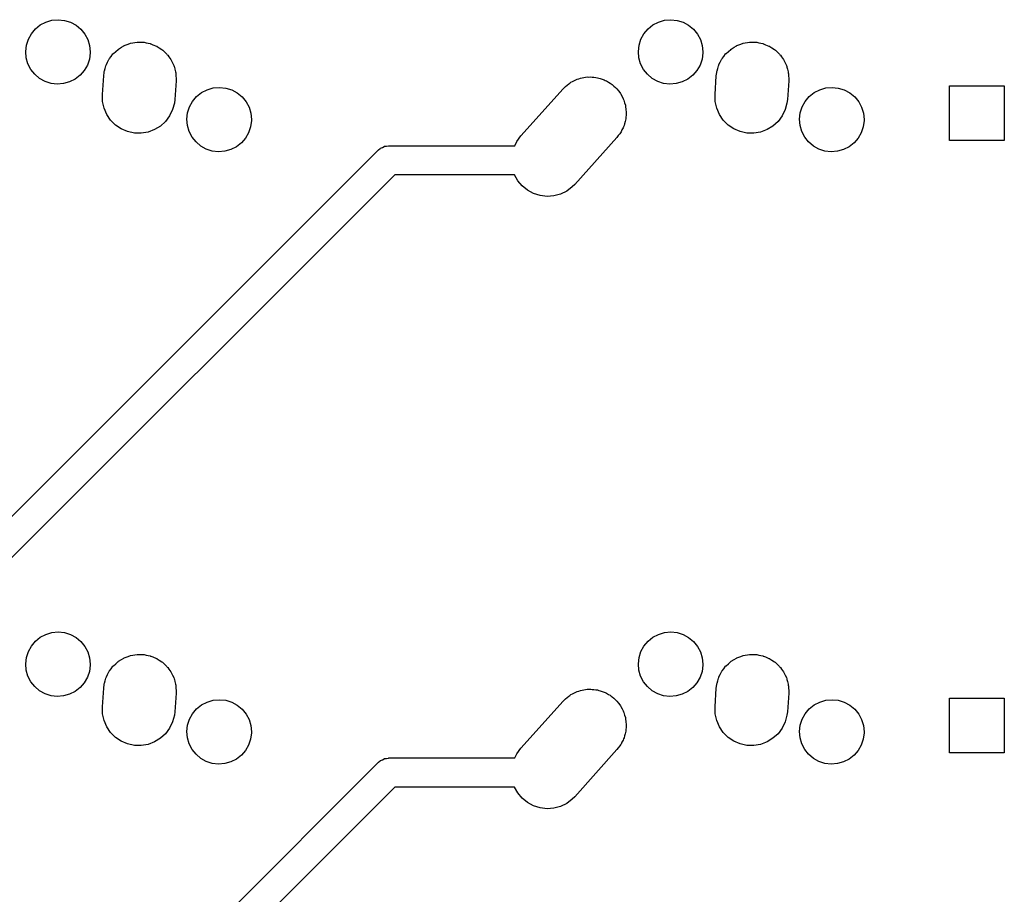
# Model space of a CAD drawing. Extents: x 124.3 to 210.2, y -114.7 to -26.3.
# Tile 6 of 7: x 177.3 to 207.8, y -79.7 to -52.6. Entities that reach past the tile are written whole.
import ezdxf

# ---------------------------------------------------------------- set-up
doc = ezdxf.new("R2010")
doc.units = 0
doc.layers.add('BLACK', color=7, linetype='CONTINUOUS')

msp = doc.modelspace()

# ---------------------------------------------------------------- linework, layer by layer
at = {"layer": 'BLACK', "linetype": 'CONTINUOUS'}
for p, q in [((177.8, -52.8855), (177.952, -52.7632)), ((177.952, -52.7632), (178.125, -52.6728)), ((178.125, -52.6728), (178.313, -52.6177)), ((178.313, -52.6177), (178.507, -52.6)), ((178.507, -52.6), (178.701, -52.6204)), ((178.701, -52.6204), (178.888, -52.6781)), ((178.888, -52.6781), (179.059, -52.771)), ((179.059, -52.771), (179.21, -52.8954)), ((196.8, -52.8855), (196.952, -52.7632)), ((196.952, -52.7632), (197.125, -52.6728)), ((197.125, -52.6728), (197.313, -52.6177)), ((197.313, -52.6177), (197.507, -52.6)), ((197.507, -52.6), (197.701, -52.6204)), ((197.701, -52.6204), (197.888, -52.6781)), ((197.888, -52.6781), (198.059, -52.771)), ((198.059, -52.771), (198.21, -52.8954)), ((177.581, -53.2061), (177.675, -53.035)), ((177.675, -53.035), (177.8, -52.8855)), ((179.21, -52.8954), (179.333, -53.0466)), ((179.333, -53.0466), (179.425, -53.2189)), ((196.581, -53.2061), (196.675, -53.035)), ((196.675, -53.035), (196.8, -52.8855)), ((198.21, -52.8954), (198.333, -53.0466)), ((198.333, -53.0466), (198.425, -53.2189)), ((177.5, -53.586), (177.522, -53.3921)), ((177.522, -53.3921), (177.581, -53.2061)), ((179.425, -53.2189), (179.481, -53.4058)), ((179.481, -53.4058), (179.5, -53.6)), ((180.468, -53.4566), (180.546, -53.4088)), ((180.546, -53.4088), (180.552, -53.4066)), ((180.552, -53.4066), (180.556, -53.4046)), ((180.556, -53.4046), (180.681, -53.3584)), ((180.681, -53.3584), (180.746, -53.3338)), ((180.746, -53.3338), (180.748, -53.3335)), ((180.748, -53.3335), (180.749, -53.3333)), ((180.749, -53.3333), (180.952, -53.2985)), ((180.952, -53.2985), (180.954, -53.2985)), ((180.954, -53.2985), (180.957, -53.298)), ((180.957, -53.298), (181.02, -53.2994)), ((181.02, -53.2994), (181.158, -53.3012)), ((181.158, -53.3012), (181.164, -53.3025)), ((181.164, -53.3025), (181.171, -53.3027)), ((181.171, -53.3027), (181.24, -53.3176)), ((181.24, -53.3176), (181.36, -53.3413)), ((181.36, -53.3413), (181.37, -53.3456)), ((181.37, -53.3456), (181.38, -53.3476)), ((181.38, -53.3476), (181.446, -53.3758)), ((181.446, -53.3758), (181.551, -53.4176)), ((181.551, -53.4176), (181.564, -53.4262)), ((181.564, -53.4262), (181.576, -53.4313)), ((181.576, -53.4313), (181.635, -53.4707)), ((196.5, -53.586), (196.522, -53.3921)), ((196.522, -53.3921), (196.581, -53.2061)), ((198.425, -53.2189), (198.481, -53.4058)), ((198.481, -53.4058), (198.5, -53.6)), ((199.468, -53.4566), (199.546, -53.4088)), ((199.546, -53.4088), (199.552, -53.4066)), ((199.552, -53.4066), (199.556, -53.4046)), ((199.556, -53.4046), (199.681, -53.3584)), ((199.681, -53.3584), (199.746, -53.3338)), ((199.746, -53.3338), (199.748, -53.3335)), ((199.748, -53.3335), (199.749, -53.3333)), ((199.749, -53.3333), (199.952, -53.2985)), ((199.952, -53.2985), (199.954, -53.2985)), ((199.954, -53.2985), (199.957, -53.298)), ((199.957, -53.298), (200.02, -53.2994)), ((200.02, -53.2994), (200.158, -53.3012)), ((200.158, -53.3012), (200.164, -53.3025)), ((200.164, -53.3025), (200.171, -53.3027)), ((200.171, -53.3027), (200.24, -53.3176)), ((200.24, -53.3176), (200.36, -53.3413)), ((200.36, -53.3413), (200.37, -53.3456)), ((200.37, -53.3456), (200.38, -53.3476)), ((200.38, -53.3476), (200.446, -53.3758)), ((200.446, -53.3758), (200.551, -53.4176)), ((200.551, -53.4176), (200.564, -53.4262)), ((200.564, -53.4262), (200.576, -53.4313)), ((200.576, -53.4313), (200.635, -53.4707)), ((177.516, -53.7805), (177.5, -53.586)), ((179.5, -53.6279), (179.475, -53.8215)), ((179.5, -53.6), (179.5, -53.6279)), ((180.096, -53.8073), (180.151, -53.7385)), ((180.151, -53.7385), (180.206, -53.6643)), ((180.206, -53.6643), (180.217, -53.6543)), ((180.217, -53.6543), (180.224, -53.6456)), ((180.224, -53.6456), (180.295, -53.5836)), ((180.295, -53.5836), (180.364, -53.5203)), ((180.364, -53.5203), (180.373, -53.5148)), ((180.373, -53.5148), (180.379, -53.5099)), ((180.379, -53.5099), (180.468, -53.4566)), ((181.635, -53.4707), (181.725, -53.5275)), ((181.725, -53.5275), (181.74, -53.5415)), ((181.74, -53.5415), (181.754, -53.5506)), ((181.754, -53.5506), (181.802, -53.5989)), ((181.802, -53.5989), (181.876, -53.6672)), ((181.876, -53.6672), (181.891, -53.6875)), ((181.891, -53.6875), (181.905, -53.7014)), ((181.905, -53.7014), (181.942, -53.7559)), ((196.516, -53.7805), (196.5, -53.586)), ((198.5, -53.6279), (198.475, -53.8215)), ((198.5, -53.6), (198.5, -53.6279)), ((199.096, -53.8073), (199.151, -53.7385)), ((199.151, -53.7385), (199.206, -53.6643)), ((199.206, -53.6643), (199.217, -53.6543)), ((199.217, -53.6543), (199.224, -53.6456)), ((199.224, -53.6456), (199.295, -53.5836)), ((199.295, -53.5836), (199.364, -53.5203)), ((199.364, -53.5203), (199.373, -53.5148)), ((199.373, -53.5148), (199.379, -53.5099)), ((199.379, -53.5099), (199.468, -53.4566)), ((200.635, -53.4707), (200.725, -53.5275)), ((200.725, -53.5275), (200.74, -53.5415)), ((200.74, -53.5415), (200.754, -53.5506)), ((200.754, -53.5506), (200.802, -53.5989)), ((200.802, -53.5989), (200.876, -53.6672)), ((200.876, -53.6672), (200.891, -53.6875)), ((200.891, -53.6875), (200.905, -53.7014)), ((200.905, -53.7014), (200.942, -53.7559)), ((177.57, -53.9681), (177.516, -53.7805)), ((177.659, -54.1417), (177.57, -53.9681)), ((179.414, -54.0067), (179.317, -54.1764)), ((179.475, -53.8215), (179.414, -54.0067)), ((179.963, -54.1113), (179.985, -54.0278)), ((179.985, -54.0278), (179.995, -54.007)), ((179.995, -54.007), (180.001, -53.9895)), ((180.001, -53.9895), (180.039, -53.9164)), ((180.039, -53.9164), (180.078, -53.8355)), ((180.078, -53.8355), (180.09, -53.8202)), ((180.09, -53.8202), (180.096, -53.8073)), ((181.942, -53.7559), (181.999, -53.8322)), ((181.999, -53.8322), (182.012, -53.8589)), ((182.012, -53.8589), (182.025, -53.878)), ((182.025, -53.878), (182.051, -53.9362)), ((182.051, -53.9362), (182.09, -54.0168)), ((182.09, -54.0168), (182.1, -54.0499)), ((182.1, -54.0499), (182.11, -54.0742)), ((196.57, -53.9681), (196.516, -53.7805)), ((196.659, -54.1417), (196.57, -53.9681)), ((198.414, -54.0067), (198.317, -54.1764)), ((198.475, -53.8215), (198.414, -54.0067)), ((198.963, -54.1113), (198.985, -54.0278)), ((198.985, -54.0278), (198.995, -54.007)), ((198.995, -54.007), (199.001, -53.9895)), ((199.001, -53.9895), (199.039, -53.9164)), ((199.039, -53.9164), (199.078, -53.8355)), ((199.078, -53.8355), (199.09, -53.8202)), ((199.09, -53.8202), (199.096, -53.8073)), ((200.942, -53.7559), (200.999, -53.8322)), ((200.999, -53.8322), (201.012, -53.8589)), ((201.012, -53.8589), (201.025, -53.878)), ((201.025, -53.878), (201.051, -53.9362)), ((201.051, -53.9362), (201.09, -54.0168)), ((201.09, -54.0168), (201.1, -54.0499)), ((201.1, -54.0499), (201.11, -54.0742)), ((177.781, -54.2947), (177.659, -54.1417)), ((177.929, -54.4211), (177.781, -54.2947)), ((179.19, -54.3242), (179.036, -54.4443)), ((179.317, -54.1764), (179.19, -54.3242)), ((179.878, -54.9235), (179.917, -54.3435)), ((179.917, -54.3435), (179.93, -54.2343)), ((179.93, -54.2343), (179.937, -54.208)), ((179.937, -54.208), (179.94, -54.1861)), ((179.94, -54.1861), (179.963, -54.1113)), ((182.11, -54.0742), (182.123, -54.1335)), ((182.123, -54.1335), (182.146, -54.215)), ((182.146, -54.215), (182.15, -54.2537)), ((182.15, -54.2537), (182.156, -54.2829)), ((182.156, -54.2829), (182.158, -54.3408)), ((182.158, -54.3408), (182.165, -54.42)), ((196.781, -54.2947), (196.659, -54.1417)), ((196.929, -54.4211), (196.781, -54.2947)), ((198.19, -54.3242), (198.036, -54.4443)), ((198.317, -54.1764), (198.19, -54.3242)), ((198.878, -54.9235), (198.917, -54.3435)), ((198.917, -54.3435), (198.93, -54.2343)), ((198.93, -54.2343), (198.937, -54.208)), ((198.937, -54.208), (198.94, -54.1861)), ((198.94, -54.1861), (198.963, -54.1113)), ((201.11, -54.0742), (201.123, -54.1335)), ((201.123, -54.1335), (201.146, -54.215)), ((201.146, -54.215), (201.15, -54.2537)), ((201.15, -54.2537), (201.156, -54.2829)), ((201.156, -54.2829), (201.158, -54.3408)), ((201.158, -54.3408), (201.165, -54.42)), ((178.1, -54.5164), (177.929, -54.4211)), ((178.285, -54.5767), (178.1, -54.5164)), ((178.479, -54.5998), (178.285, -54.5767)), ((178.674, -54.5848), (178.479, -54.5998)), ((178.862, -54.5323), (178.674, -54.5848)), ((179.036, -54.4443), (178.862, -54.5323)), ((182.162, -54.4965), (182.122, -55.0765)), ((182.163, -54.4789), (182.162, -54.4905)), ((182.162, -54.4905), (182.162, -54.4965)), ((182.165, -54.42), (182.163, -54.4789)), ((194.24, -54.6706), (194.289, -54.6338)), ((194.289, -54.6338), (194.339, -54.5899)), ((194.339, -54.5899), (194.377, -54.5671)), ((194.377, -54.5671), (194.411, -54.5418)), ((194.411, -54.5418), (194.462, -54.5165)), ((194.462, -54.5165), (194.516, -54.4846)), ((194.516, -54.4846), (194.561, -54.4678)), ((194.561, -54.4678), (194.602, -54.4476)), ((194.602, -54.4476), (194.654, -54.4334)), ((194.654, -54.4334), (194.709, -54.4133)), ((194.709, -54.4133), (194.761, -54.4044)), ((194.761, -54.4044), (194.809, -54.3914)), ((194.809, -54.3914), (194.859, -54.3876)), ((194.859, -54.3876), (194.912, -54.3785)), ((194.912, -54.3785), (194.969, -54.3792)), ((194.969, -54.3792), (195.022, -54.3752)), ((195.022, -54.3752), (195.068, -54.3805)), ((195.068, -54.3805), (195.118, -54.3812)), ((195.118, -54.3812), (195.178, -54.3931)), ((195.178, -54.3931), (195.234, -54.3996)), ((195.234, -54.3996), (195.275, -54.4124)), ((195.275, -54.4124), (195.32, -54.4213)), ((195.32, -54.4213), (195.381, -54.4457)), ((195.381, -54.4457), (195.438, -54.4637)), ((195.438, -54.4637), (195.472, -54.4822)), ((195.472, -54.4822), (195.511, -54.4976)), ((195.511, -54.4976), (195.57, -54.535)), ((195.57, -54.535), (195.626, -54.5651)), ((195.626, -54.5651), (195.653, -54.5875)), ((195.653, -54.5875), (195.685, -54.6075)), ((195.685, -54.6075), (195.74, -54.6582)), ((195.74, -54.6582), (195.791, -54.7003)), ((197.1, -54.5164), (196.929, -54.4211)), ((197.285, -54.5767), (197.1, -54.5164)), ((197.479, -54.5998), (197.285, -54.5767)), ((197.674, -54.5848), (197.479, -54.5998)), ((197.862, -54.5323), (197.674, -54.5848)), ((198.036, -54.4443), (197.862, -54.5323)), ((201.162, -54.4965), (201.122, -55.0765)), ((201.163, -54.4789), (201.162, -54.4905)), ((201.162, -54.4905), (201.162, -54.4965)), ((201.165, -54.42), (201.163, -54.4789)), ((206.15, -56.35), (206.15, -54.65)), ((206.15, -54.65), (207.85, -54.65)), ((207.85, -54.65), (207.85, -56.35)), ((179.883, -55.1371), (179.878, -54.9235)), ((182.8, -54.9855), (182.952, -54.8632)), ((182.952, -54.8632), (183.125, -54.7728)), ((183.125, -54.7728), (183.313, -54.7177)), ((183.313, -54.7177), (183.507, -54.7)), ((183.507, -54.7), (183.701, -54.7204)), ((183.701, -54.7204), (183.888, -54.7781)), ((183.888, -54.7781), (184.059, -54.871)), ((184.059, -54.871), (184.21, -54.9954)), ((192.853, -56.2087), (194.163, -54.7487)), ((194.163, -54.7487), (194.178, -54.7332)), ((194.178, -54.7332), (194.184, -54.7256)), ((194.184, -54.7256), (194.195, -54.7155)), ((194.195, -54.7155), (194.24, -54.6706)), ((195.791, -54.7003), (195.812, -54.7246)), ((195.812, -54.7246), (195.836, -54.7472)), ((195.836, -54.7472), (195.884, -54.8109)), ((195.884, -54.8109), (195.928, -54.8644)), ((195.928, -54.8644), (195.942, -54.8887)), ((195.942, -54.8887), (195.959, -54.9122)), ((195.959, -54.9122), (195.997, -54.9879)), ((198.883, -55.1371), (198.878, -54.9235)), ((201.8, -54.9855), (201.952, -54.8632)), ((201.952, -54.8632), (202.125, -54.7728)), ((202.125, -54.7728), (202.313, -54.7177)), ((202.313, -54.7177), (202.507, -54.7)), ((202.507, -54.7), (202.701, -54.7204)), ((202.701, -54.7204), (202.888, -54.7781)), ((202.888, -54.7781), (203.059, -54.871)), ((203.059, -54.871), (203.21, -54.9954)), ((179.929, -55.3458), (179.883, -55.1371)), ((182.11, -55.1857), (182.054, -55.3921)), ((182.122, -55.0765), (182.11, -55.1857)), ((182.581, -55.3061), (182.675, -55.135)), ((182.675, -55.135), (182.8, -54.9855)), ((184.21, -54.9954), (184.333, -55.1466)), ((184.333, -55.1466), (184.425, -55.3189)), ((195.997, -54.9879), (196.032, -55.0514)), ((196.032, -55.0514), (196.039, -55.0742)), ((196.039, -55.0742), (196.05, -55.0968)), ((196.05, -55.0968), (196.075, -55.1832)), ((196.075, -55.1832), (196.098, -55.2546)), ((196.098, -55.2546), (196.1, -55.2746)), ((198.929, -55.3458), (198.883, -55.1371)), ((201.11, -55.1857), (201.054, -55.3921)), ((201.122, -55.0765), (201.11, -55.1857)), ((201.581, -55.3061), (201.675, -55.135)), ((201.675, -55.135), (201.8, -54.9855)), ((203.21, -54.9954), (203.333, -55.1466)), ((203.333, -55.1466), (203.425, -55.3189)), ((180.014, -55.542), (179.929, -55.3458)), ((180.134, -55.7186), (180.014, -55.542)), ((182.054, -55.3921), (181.961, -55.5845)), ((182.5, -55.686), (182.522, -55.4921)), ((182.522, -55.4921), (182.581, -55.3061)), ((184.425, -55.3189), (184.481, -55.5058)), ((184.481, -55.5058), (184.5, -55.7)), ((196.1, -55.2746), (196.106, -55.295)), ((196.106, -55.295), (196.115, -55.3903)), ((196.123, -55.5589), (196.114, -55.6219)), ((196.115, -55.3903), (196.124, -55.4666)), ((196.124, -55.4666), (196.123, -55.4829)), ((196.123, -55.4829), (196.125, -55.5)), ((196.125, -55.5), (196.123, -55.5589)), ((199.014, -55.542), (198.929, -55.3458)), ((199.134, -55.7186), (199.014, -55.542)), ((201.054, -55.3921), (200.961, -55.5845)), ((201.5, -55.686), (201.522, -55.4921)), ((201.522, -55.4921), (201.581, -55.3061)), ((203.425, -55.3189), (203.481, -55.5058)), ((203.481, -55.5058), (203.5, -55.7)), ((180.286, -55.8693), (180.134, -55.7186)), ((180.463, -55.9887), (180.286, -55.8693)), ((181.833, -55.7557), (181.675, -55.8996)), ((181.961, -55.5845), (181.833, -55.7557)), ((182.516, -55.8805), (182.5, -55.686)), ((182.57, -56.0681), (182.516, -55.8805)), ((184.5, -55.7279), (184.475, -55.9215)), ((184.5, -55.7), (184.5, -55.7279)), ((196.072, -55.8271), (196.056, -55.8866)), ((196.094, -55.7626), (196.072, -55.8271)), ((196.1, -55.7194), (196.094, -55.7626)), ((196.111, -55.6799), (196.1, -55.7194)), ((196.114, -55.6219), (196.111, -55.6799)), ((199.286, -55.8693), (199.134, -55.7186)), ((199.463, -55.9887), (199.286, -55.8693)), ((200.833, -55.7557), (200.675, -55.8996)), ((200.961, -55.5845), (200.833, -55.7557)), ((201.516, -55.8805), (201.5, -55.686)), ((201.57, -56.0681), (201.516, -55.8805)), ((203.5, -55.7279), (203.475, -55.9215)), ((203.5, -55.7), (203.5, -55.7279)), ((180.66, -56.0723), (180.463, -55.9887)), ((180.869, -56.1173), (180.66, -56.0723)), ((181.082, -56.122), (180.869, -56.1173)), ((181.293, -56.0862), (181.082, -56.122)), ((181.493, -56.0111), (181.293, -56.0862)), ((181.675, -55.8996), (181.493, -56.0111)), ((182.659, -56.2417), (182.57, -56.0681)), ((184.414, -56.1067), (184.317, -56.2764)), ((184.475, -55.9215), (184.414, -56.1067)), ((195.927, -56.1372), (195.878, -56.1966)), ((195.944, -56.1063), (195.927, -56.1372)), ((195.964, -56.0794), (195.944, -56.1063)), ((195.992, -56.0209), (195.964, -56.0794)), ((196.028, -55.9576), (195.992, -56.0209)), ((196.04, -55.9201), (196.028, -55.9576)), ((196.056, -55.8866), (196.04, -55.9201)), ((199.66, -56.0723), (199.463, -55.9887)), ((199.869, -56.1173), (199.66, -56.0723)), ((200.082, -56.122), (199.869, -56.1173)), ((200.293, -56.0862), (200.082, -56.122)), ((200.493, -56.0111), (200.293, -56.0862)), ((200.675, -55.8996), (200.493, -56.0111)), ((201.659, -56.2417), (201.57, -56.0681)), ((203.414, -56.1067), (203.317, -56.2764)), ((203.475, -55.9215), (203.414, -56.1067)), ((182.781, -56.3947), (182.659, -56.2417)), ((182.929, -56.5211), (182.781, -56.3947)), ((184.19, -56.4242), (184.036, -56.5443)), ((184.317, -56.2764), (184.19, -56.4242)), ((192.664, -56.51), (192.726, -56.3806)), ((192.726, -56.3806), (192.853, -56.2087)), ((195.837, -56.2513), (194.527, -57.7113)), ((195.878, -56.1966), (195.837, -56.2513)), ((201.781, -56.3947), (201.659, -56.2417)), ((201.929, -56.5211), (201.781, -56.3947)), ((203.19, -56.4242), (203.036, -56.5443)), ((203.317, -56.2764), (203.19, -56.4242)), ((207.85, -56.35), (206.15, -56.35)), ((157.984, -87.1), (188.442, -56.6418)), ((183.1, -56.6164), (182.929, -56.5211)), ((183.285, -56.6767), (183.1, -56.6164)), ((183.479, -56.6998), (183.285, -56.6767)), ((183.674, -56.6848), (183.479, -56.6998)), ((183.862, -56.6323), (183.674, -56.6848)), ((184.036, -56.5443), (183.862, -56.6323)), ((188.442, -56.6418), (188.495, -56.5959)), ((188.495, -56.5959), (188.502, -56.5927)), ((188.502, -56.5927), (188.507, -56.5878)), ((188.507, -56.5878), (188.561, -56.5619)), ((188.561, -56.5619), (188.614, -56.5343)), ((188.614, -56.5343), (188.621, -56.533)), ((188.621, -56.533), (188.628, -56.5299)), ((188.628, -56.5299), (188.687, -56.521)), ((188.687, -56.521), (188.746, -56.5102)), ((188.746, -56.5102), (188.753, -56.5111)), ((188.753, -56.5111), (188.76, -56.51)), ((188.76, -56.51), (192.664, -56.51)), ((202.1, -56.6164), (201.929, -56.5211)), ((202.285, -56.6767), (202.1, -56.6164)), ((202.479, -56.6998), (202.285, -56.6767)), ((202.674, -56.6848), (202.479, -56.6998)), ((202.862, -56.6323), (202.674, -56.6848)), ((203.036, -56.5443), (202.862, -56.6323)), ((188.946, -57.41), (158.488, -87.8682)), ((192.659, -57.41), (188.946, -57.41)), ((192.762, -57.5956), (192.659, -57.41)), ((192.899, -57.7597), (192.762, -57.5956)), ((194.527, -57.7113), (194.45, -57.7894)), ((193.064, -57.8949), (192.899, -57.7597)), ((193.252, -57.9963), (193.064, -57.8949)), ((193.456, -58.0604), (193.252, -57.9963)), ((194.088, -58.0124), (193.881, -58.0686)), ((194.279, -57.9182), (194.088, -58.0124)), ((194.45, -57.7894), (194.279, -57.9182)), ((193.668, -58.0848), (193.456, -58.0604)), ((193.881, -58.0686), (193.668, -58.0848)), ((177.952, -71.7632), (178.125, -71.6728)), ((178.125, -71.6728), (178.313, -71.6177)), ((178.313, -71.6177), (178.507, -71.6)), ((178.507, -71.6), (178.701, -71.6204)), ((178.701, -71.6204), (178.888, -71.6781)), ((178.888, -71.6781), (179.059, -71.771)), ((196.952, -71.7632), (197.125, -71.6728)), ((197.125, -71.6728), (197.313, -71.6177)), ((197.313, -71.6177), (197.507, -71.6)), ((197.507, -71.6), (197.701, -71.6204)), ((197.701, -71.6204), (197.888, -71.6781)), ((197.888, -71.6781), (198.059, -71.771)), ((177.581, -72.2061), (177.675, -72.035)), ((177.675, -72.035), (177.8, -71.8855)), ((177.8, -71.8855), (177.952, -71.7632)), ((179.059, -71.771), (179.21, -71.8954)), ((179.21, -71.8954), (179.333, -72.0466)), ((179.333, -72.0466), (179.425, -72.2189)), ((196.581, -72.2061), (196.675, -72.035)), ((196.675, -72.035), (196.8, -71.8855)), ((196.8, -71.8855), (196.952, -71.7632)), ((198.059, -71.771), (198.21, -71.8954)), ((198.21, -71.8954), (198.333, -72.0466)), ((198.333, -72.0466), (198.425, -72.2189)), ((177.522, -72.3921), (177.581, -72.2061)), ((179.425, -72.2189), (179.481, -72.4058)), ((180.556, -72.4046), (180.681, -72.3584)), ((180.681, -72.3584), (180.746, -72.3338)), ((180.746, -72.3338), (180.748, -72.3335)), ((180.748, -72.3335), (180.749, -72.3333)), ((180.749, -72.3333), (180.952, -72.2985)), ((180.952, -72.2985), (180.954, -72.2985)), ((180.954, -72.2985), (180.957, -72.298)), ((180.957, -72.298), (181.02, -72.2994)), ((181.02, -72.2994), (181.158, -72.3012)), ((181.158, -72.3012), (181.164, -72.3025)), ((181.164, -72.3025), (181.171, -72.3027)), ((181.171, -72.3027), (181.24, -72.3176)), ((181.24, -72.3176), (181.36, -72.3413)), ((181.36, -72.3413), (181.37, -72.3456)), ((181.37, -72.3456), (181.38, -72.3476)), ((181.38, -72.3476), (181.446, -72.3758)), ((196.522, -72.3921), (196.581, -72.2061)), ((198.425, -72.2189), (198.481, -72.4058)), ((199.556, -72.4046), (199.681, -72.3584)), ((199.681, -72.3584), (199.746, -72.3338)), ((199.746, -72.3338), (199.748, -72.3335)), ((199.748, -72.3335), (199.749, -72.3333)), ((199.749, -72.3333), (199.952, -72.2985)), ((199.952, -72.2985), (199.954, -72.2985)), ((199.954, -72.2985), (199.957, -72.298)), ((199.957, -72.298), (200.02, -72.2994)), ((200.02, -72.2994), (200.158, -72.3012)), ((200.158, -72.3012), (200.164, -72.3025)), ((200.164, -72.3025), (200.171, -72.3027)), ((200.171, -72.3027), (200.24, -72.3176)), ((200.24, -72.3176), (200.36, -72.3413)), ((200.36, -72.3413), (200.37, -72.3456)), ((200.37, -72.3456), (200.38, -72.3476)), ((200.38, -72.3476), (200.446, -72.3758)), ((177.5, -72.586), (177.522, -72.3921)), ((177.516, -72.7805), (177.5, -72.586)), ((179.5, -72.6279), (179.475, -72.8215)), ((179.481, -72.4058), (179.5, -72.6)), ((179.5, -72.6), (179.5, -72.6279)), ((180.151, -72.7385), (180.206, -72.6643)), ((180.206, -72.6643), (180.217, -72.6543)), ((180.217, -72.6543), (180.224, -72.6456)), ((180.224, -72.6456), (180.295, -72.5836)), ((180.295, -72.5836), (180.364, -72.5203)), ((180.364, -72.5203), (180.373, -72.5148)), ((180.373, -72.5148), (180.379, -72.5099)), ((180.379, -72.5099), (180.468, -72.4566)), ((180.468, -72.4566), (180.546, -72.4088)), ((180.546, -72.4088), (180.552, -72.4066)), ((180.552, -72.4066), (180.556, -72.4046)), ((181.446, -72.3758), (181.551, -72.4176)), ((181.551, -72.4176), (181.564, -72.4262)), ((181.564, -72.4262), (181.576, -72.4313)), ((181.576, -72.4313), (181.635, -72.4707)), ((181.635, -72.4707), (181.725, -72.5275)), ((181.725, -72.5275), (181.74, -72.5415)), ((181.74, -72.5415), (181.754, -72.5506)), ((181.754, -72.5506), (181.802, -72.5989)), ((181.802, -72.5989), (181.876, -72.6672)), ((181.876, -72.6672), (181.891, -72.6875)), ((196.5, -72.586), (196.522, -72.3921)), ((196.516, -72.7805), (196.5, -72.586)), ((198.5, -72.6279), (198.475, -72.8215)), ((198.481, -72.4058), (198.5, -72.6)), ((198.5, -72.6), (198.5, -72.6279)), ((199.151, -72.7385), (199.206, -72.6643)), ((199.206, -72.6643), (199.217, -72.6543)), ((199.217, -72.6543), (199.224, -72.6456)), ((199.224, -72.6456), (199.295, -72.5836)), ((199.295, -72.5836), (199.364, -72.5203)), ((199.364, -72.5203), (199.373, -72.5148)), ((199.373, -72.5148), (199.379, -72.5099)), ((199.379, -72.5099), (199.468, -72.4566)), ((199.468, -72.4566), (199.546, -72.4088)), ((199.546, -72.4088), (199.552, -72.4066)), ((199.552, -72.4066), (199.556, -72.4046)), ((200.446, -72.3758), (200.551, -72.4176)), ((200.551, -72.4176), (200.564, -72.4262)), ((200.564, -72.4262), (200.576, -72.4313)), ((200.576, -72.4313), (200.635, -72.4707)), ((200.635, -72.4707), (200.725, -72.5275)), ((200.725, -72.5275), (200.74, -72.5415)), ((200.74, -72.5415), (200.754, -72.5506)), ((200.754, -72.5506), (200.802, -72.5989)), ((200.802, -72.5989), (200.876, -72.6672)), ((200.876, -72.6672), (200.891, -72.6875)), ((177.57, -72.9681), (177.516, -72.7805)), ((177.659, -73.1417), (177.57, -72.9681)), ((179.475, -72.8215), (179.414, -73.0067)), ((180.001, -72.9895), (180.039, -72.9164)), ((180.039, -72.9164), (180.078, -72.8355)), ((180.078, -72.8355), (180.09, -72.8202)), ((180.09, -72.8202), (180.096, -72.8073)), ((180.096, -72.8073), (180.151, -72.7385)), ((181.891, -72.6875), (181.905, -72.7014)), ((181.905, -72.7014), (181.942, -72.7559)), ((181.942, -72.7559), (181.999, -72.8322)), ((181.999, -72.8322), (182.012, -72.8589)), ((182.012, -72.8589), (182.025, -72.878)), ((182.025, -72.878), (182.051, -72.9362)), ((182.051, -72.9362), (182.09, -73.0168)), ((196.57, -72.9681), (196.516, -72.7805)), ((196.659, -73.1417), (196.57, -72.9681)), ((198.475, -72.8215), (198.414, -73.0067)), ((199.001, -72.9895), (199.039, -72.9164)), ((199.039, -72.9164), (199.078, -72.8355)), ((199.078, -72.8355), (199.09, -72.8202)), ((199.09, -72.8202), (199.096, -72.8073)), ((199.096, -72.8073), (199.151, -72.7385)), ((200.891, -72.6875), (200.905, -72.7014)), ((200.905, -72.7014), (200.942, -72.7559)), ((200.942, -72.7559), (200.999, -72.8322)), ((200.999, -72.8322), (201.012, -72.8589)), ((201.012, -72.8589), (201.025, -72.878)), ((201.025, -72.878), (201.051, -72.9362)), ((201.051, -72.9362), (201.09, -73.0168)), ((177.781, -73.2947), (177.659, -73.1417)), ((179.317, -73.1764), (179.19, -73.3242)), ((179.414, -73.0067), (179.317, -73.1764)), ((179.917, -73.3435), (179.93, -73.2343)), ((179.93, -73.2343), (179.937, -73.208)), ((179.937, -73.208), (179.94, -73.1861)), ((179.94, -73.1861), (179.963, -73.1113)), ((179.963, -73.1113), (179.985, -73.0278)), ((179.985, -73.0278), (179.995, -73.007)), ((179.995, -73.007), (180.001, -72.9895)), ((182.09, -73.0168), (182.1, -73.0499)), ((182.1, -73.0499), (182.11, -73.0742)), ((182.11, -73.0742), (182.123, -73.1335)), ((182.123, -73.1335), (182.146, -73.215)), ((182.146, -73.215), (182.15, -73.2537)), ((182.15, -73.2537), (182.156, -73.2829)), ((182.156, -73.2829), (182.158, -73.3408)), ((196.781, -73.2947), (196.659, -73.1417)), ((198.317, -73.1764), (198.19, -73.3242)), ((198.414, -73.0067), (198.317, -73.1764)), ((198.917, -73.3435), (198.93, -73.2343)), ((198.93, -73.2343), (198.937, -73.208)), ((198.937, -73.208), (198.94, -73.1861)), ((198.94, -73.1861), (198.963, -73.1113)), ((198.963, -73.1113), (198.985, -73.0278)), ((198.985, -73.0278), (198.995, -73.007)), ((198.995, -73.007), (199.001, -72.9895)), ((201.09, -73.0168), (201.1, -73.0499)), ((201.1, -73.0499), (201.11, -73.0742)), ((201.11, -73.0742), (201.123, -73.1335)), ((201.123, -73.1335), (201.146, -73.215)), ((201.146, -73.215), (201.15, -73.2537)), ((201.15, -73.2537), (201.156, -73.2829)), ((201.156, -73.2829), (201.158, -73.3408)), ((177.929, -73.4211), (177.781, -73.2947)), ((178.1, -73.5164), (177.929, -73.4211)), ((178.285, -73.5767), (178.1, -73.5164)), ((178.479, -73.5998), (178.285, -73.5767)), ((178.674, -73.5848), (178.479, -73.5998)), ((178.862, -73.5323), (178.674, -73.5848)), ((179.036, -73.4443), (178.862, -73.5323)), ((179.19, -73.3242), (179.036, -73.4443)), ((179.878, -73.9235), (179.917, -73.3435)), ((182.162, -73.4965), (182.122, -74.0765)), ((182.158, -73.3408), (182.165, -73.42)), ((182.163, -73.4789), (182.162, -73.4905)), ((182.162, -73.4905), (182.162, -73.4965)), ((182.165, -73.42), (182.163, -73.4789)), ((194.289, -73.6338), (194.339, -73.5899)), ((194.339, -73.5899), (194.377, -73.5671)), ((194.377, -73.5671), (194.411, -73.5418)), ((194.411, -73.5418), (194.462, -73.5165)), ((194.462, -73.5165), (194.516, -73.4846)), ((194.516, -73.4846), (194.561, -73.4678)), ((194.561, -73.4678), (194.602, -73.4476)), ((194.602, -73.4476), (194.654, -73.4334)), ((194.654, -73.4334), (194.709, -73.4133)), ((194.709, -73.4133), (194.761, -73.4044)), ((194.761, -73.4044), (194.809, -73.3914)), ((194.809, -73.3914), (194.859, -73.3876)), ((194.859, -73.3876), (194.912, -73.3785)), ((194.912, -73.3785), (194.969, -73.3792)), ((194.969, -73.3792), (195.022, -73.3752)), ((195.022, -73.3752), (195.068, -73.3805)), ((195.068, -73.3805), (195.118, -73.3812)), ((195.118, -73.3812), (195.178, -73.3931)), ((195.178, -73.3931), (195.234, -73.3996)), ((195.234, -73.3996), (195.275, -73.4124)), ((195.275, -73.4124), (195.32, -73.4213)), ((195.32, -73.4213), (195.381, -73.4457)), ((195.381, -73.4457), (195.438, -73.4637)), ((195.438, -73.4637), (195.472, -73.4822)), ((195.472, -73.4822), (195.511, -73.4976)), ((195.511, -73.4976), (195.57, -73.535)), ((195.57, -73.535), (195.626, -73.5651)), ((195.626, -73.5651), (195.653, -73.5875)), ((195.653, -73.5875), (195.685, -73.6075)), ((196.929, -73.4211), (196.781, -73.2947)), ((197.1, -73.5164), (196.929, -73.4211)), ((197.285, -73.5767), (197.1, -73.5164)), ((197.479, -73.5998), (197.285, -73.5767)), ((197.674, -73.5848), (197.479, -73.5998)), ((197.862, -73.5323), (197.674, -73.5848)), ((198.036, -73.4443), (197.862, -73.5323)), ((198.19, -73.3242), (198.036, -73.4443)), ((198.878, -73.9235), (198.917, -73.3435)), ((201.162, -73.4965), (201.122, -74.0765)), ((201.158, -73.3408), (201.165, -73.42)), ((201.163, -73.4789), (201.162, -73.4905)), ((201.162, -73.4905), (201.162, -73.4965)), ((201.165, -73.42), (201.163, -73.4789)), ((182.8, -73.9855), (182.952, -73.8632)), ((182.952, -73.8632), (183.125, -73.7728)), ((183.125, -73.7728), (183.313, -73.7177)), ((183.313, -73.7177), (183.507, -73.7)), ((183.507, -73.7), (183.701, -73.7204)), ((183.701, -73.7204), (183.888, -73.7781)), ((183.888, -73.7781), (184.059, -73.871)), ((184.059, -73.871), (184.21, -73.9954)), ((192.853, -75.2087), (194.163, -73.7487)), ((194.163, -73.7487), (194.178, -73.7332)), ((194.178, -73.7332), (194.184, -73.7256)), ((194.184, -73.7256), (194.195, -73.7155)), ((194.195, -73.7155), (194.24, -73.6706)), ((194.24, -73.6706), (194.289, -73.6338)), ((195.685, -73.6075), (195.74, -73.6582)), ((195.74, -73.6582), (195.791, -73.7003)), ((195.791, -73.7003), (195.812, -73.7246)), ((195.812, -73.7246), (195.836, -73.7472)), ((195.836, -73.7472), (195.884, -73.8109)), ((195.884, -73.8109), (195.928, -73.8644)), ((195.928, -73.8644), (195.942, -73.8887)), ((195.942, -73.8887), (195.959, -73.9122)), ((201.8, -73.9855), (201.952, -73.8632)), ((201.952, -73.8632), (202.125, -73.7728)), ((202.125, -73.7728), (202.313, -73.7177)), ((202.313, -73.7177), (202.507, -73.7)), ((202.507, -73.7), (202.701, -73.7204)), ((202.701, -73.7204), (202.888, -73.7781)), ((202.888, -73.7781), (203.059, -73.871)), ((203.059, -73.871), (203.21, -73.9954)), ((206.15, -75.35), (206.15, -73.65)), ((206.15, -73.65), (207.85, -73.65)), ((207.85, -73.65), (207.85, -75.35)), ((179.883, -74.1371), (179.878, -73.9235)), ((179.929, -74.3458), (179.883, -74.1371)), ((182.11, -74.1857), (182.054, -74.3921)), ((182.122, -74.0765), (182.11, -74.1857)), ((182.581, -74.3061), (182.675, -74.135)), ((182.675, -74.135), (182.8, -73.9855)), ((184.21, -73.9954), (184.333, -74.1466)), ((184.333, -74.1466), (184.425, -74.3189)), ((195.959, -73.9122), (195.997, -73.9879)), ((195.997, -73.9879), (196.032, -74.0514)), ((196.032, -74.0514), (196.039, -74.0742)), ((196.039, -74.0742), (196.05, -74.0968)), ((196.05, -74.0968), (196.075, -74.1832)), ((196.075, -74.1832), (196.098, -74.2546)), ((198.883, -74.1371), (198.878, -73.9235)), ((198.929, -74.3458), (198.883, -74.1371)), ((201.11, -74.1857), (201.054, -74.3921)), ((201.122, -74.0765), (201.11, -74.1857)), ((201.581, -74.3061), (201.675, -74.135)), ((201.675, -74.135), (201.8, -73.9855)), ((203.21, -73.9954), (203.333, -74.1466)), ((203.333, -74.1466), (203.425, -74.3189)), ((180.014, -74.542), (179.929, -74.3458)), ((182.054, -74.3921), (181.961, -74.5845)), ((182.5, -74.686), (182.522, -74.4921)), ((182.522, -74.4921), (182.581, -74.3061)), ((184.425, -74.3189), (184.481, -74.5058)), ((184.481, -74.5058), (184.5, -74.7)), ((196.098, -74.2546), (196.1, -74.2746)), ((196.1, -74.2746), (196.106, -74.295)), ((196.106, -74.295), (196.115, -74.3903)), ((196.115, -74.3903), (196.124, -74.4666)), ((196.124, -74.4666), (196.123, -74.4829)), ((196.123, -74.4829), (196.125, -74.5)), ((196.125, -74.5), (196.123, -74.5589)), ((199.014, -74.542), (198.929, -74.3458)), ((201.054, -74.3921), (200.961, -74.5845)), ((201.5, -74.686), (201.522, -74.4921)), ((201.522, -74.4921), (201.581, -74.3061)), ((203.425, -74.3189), (203.481, -74.5058)), ((203.481, -74.5058), (203.5, -74.7)), ((180.134, -74.7186), (180.014, -74.542)), ((180.286, -74.8693), (180.134, -74.7186)), ((181.833, -74.7557), (181.675, -74.8996)), ((181.961, -74.5845), (181.833, -74.7557)), ((182.516, -74.8805), (182.5, -74.686)), ((184.5, -74.7279), (184.475, -74.9215)), ((184.5, -74.7), (184.5, -74.7279)), ((196.094, -74.7626), (196.072, -74.8271)), ((196.1, -74.7194), (196.094, -74.7626)), ((196.111, -74.6799), (196.1, -74.7194)), ((196.114, -74.6219), (196.111, -74.6799)), ((196.123, -74.5589), (196.114, -74.6219)), ((199.134, -74.7186), (199.014, -74.542)), ((199.286, -74.8693), (199.134, -74.7186)), ((200.833, -74.7557), (200.675, -74.8996)), ((200.961, -74.5845), (200.833, -74.7557)), ((201.516, -74.8805), (201.5, -74.686)), ((203.5, -74.7279), (203.475, -74.9215)), ((203.5, -74.7), (203.5, -74.7279)), ((180.463, -74.9887), (180.286, -74.8693)), ((180.66, -75.0723), (180.463, -74.9887)), ((180.869, -75.1173), (180.66, -75.0723)), ((181.082, -75.122), (180.869, -75.1173)), ((181.293, -75.0862), (181.082, -75.122)), ((181.493, -75.0111), (181.293, -75.0862)), ((181.675, -74.8996), (181.493, -75.0111)), ((182.57, -75.0681), (182.516, -74.8805)), ((182.659, -75.2417), (182.57, -75.0681)), ((184.414, -75.1067), (184.317, -75.2764)), ((184.475, -74.9215), (184.414, -75.1067)), ((195.944, -75.1063), (195.927, -75.1372)), ((195.964, -75.0794), (195.944, -75.1063)), ((195.992, -75.0209), (195.964, -75.0794)), ((196.028, -74.9576), (195.992, -75.0209)), ((196.04, -74.9201), (196.028, -74.9576)), ((196.056, -74.8866), (196.04, -74.9201)), ((196.072, -74.8271), (196.056, -74.8866)), ((199.463, -74.9887), (199.286, -74.8693)), ((199.66, -75.0723), (199.463, -74.9887)), ((199.869, -75.1173), (199.66, -75.0723)), ((200.082, -75.122), (199.869, -75.1173)), ((200.293, -75.0862), (200.082, -75.122)), ((200.493, -75.0111), (200.293, -75.0862)), ((200.675, -74.8996), (200.493, -75.0111)), ((201.57, -75.0681), (201.516, -74.8805)), ((201.659, -75.2417), (201.57, -75.0681)), ((203.414, -75.1067), (203.317, -75.2764)), ((203.475, -74.9215), (203.414, -75.1067)), ((182.781, -75.3947), (182.659, -75.2417)), ((182.929, -75.5211), (182.781, -75.3947)), ((184.19, -75.4242), (184.036, -75.5443)), ((184.317, -75.2764), (184.19, -75.4242)), ((192.664, -75.51), (192.726, -75.3806)), ((192.726, -75.3806), (192.853, -75.2087)), ((195.837, -75.2513), (194.527, -76.7113)), ((195.878, -75.1966), (195.837, -75.2513)), ((195.927, -75.1372), (195.878, -75.1966)), ((201.781, -75.3947), (201.659, -75.2417)), ((201.929, -75.5211), (201.781, -75.3947)), ((203.19, -75.4242), (203.036, -75.5443)), ((203.317, -75.2764), (203.19, -75.4242)), ((207.85, -75.35), (206.15, -75.35)), ((177.034, -87.05), (188.442, -75.6418)), ((183.1, -75.6164), (182.929, -75.5211)), ((183.285, -75.6767), (183.1, -75.6164)), ((183.479, -75.6998), (183.285, -75.6767)), ((183.674, -75.6848), (183.479, -75.6998)), ((183.862, -75.6323), (183.674, -75.6848)), ((184.036, -75.5443), (183.862, -75.6323)), ((188.442, -75.6418), (188.495, -75.5959)), ((188.495, -75.5959), (188.502, -75.5927)), ((188.502, -75.5927), (188.507, -75.5878)), ((188.507, -75.5878), (188.561, -75.5619)), ((188.561, -75.5619), (188.614, -75.5343)), ((188.614, -75.5343), (188.621, -75.533)), ((188.621, -75.533), (188.628, -75.5299)), ((188.628, -75.5299), (188.687, -75.521)), ((188.687, -75.521), (188.746, -75.5102)), ((188.746, -75.5102), (188.753, -75.5111)), ((188.753, -75.5111), (188.76, -75.51)), ((188.76, -75.51), (192.664, -75.51)), ((202.1, -75.6164), (201.929, -75.5211)), ((202.285, -75.6767), (202.1, -75.6164)), ((202.479, -75.6998), (202.285, -75.6767)), ((202.674, -75.6848), (202.479, -75.6998)), ((202.862, -75.6323), (202.674, -75.6848)), ((203.036, -75.5443), (202.862, -75.6323)), ((188.946, -76.41), (177.538, -87.8182)), ((192.659, -76.41), (188.946, -76.41)), ((192.762, -76.5956), (192.659, -76.41)), ((192.899, -76.7596), (192.762, -76.5956)), ((193.064, -76.8949), (192.899, -76.7596)), ((193.252, -76.9963), (193.064, -76.8949)), ((194.279, -76.9182), (194.088, -77.0124)), ((194.45, -76.7894), (194.279, -76.9182)), ((194.527, -76.7113), (194.45, -76.7894)), ((193.456, -77.0604), (193.252, -76.9963)), ((193.668, -77.0848), (193.456, -77.0604)), ((193.881, -77.0686), (193.668, -77.0848)), ((194.088, -77.0124), (193.881, -77.0686))]:
    msp.add_line(p, q, dxfattribs=at)

doc.saveas('drawing.dxf')
